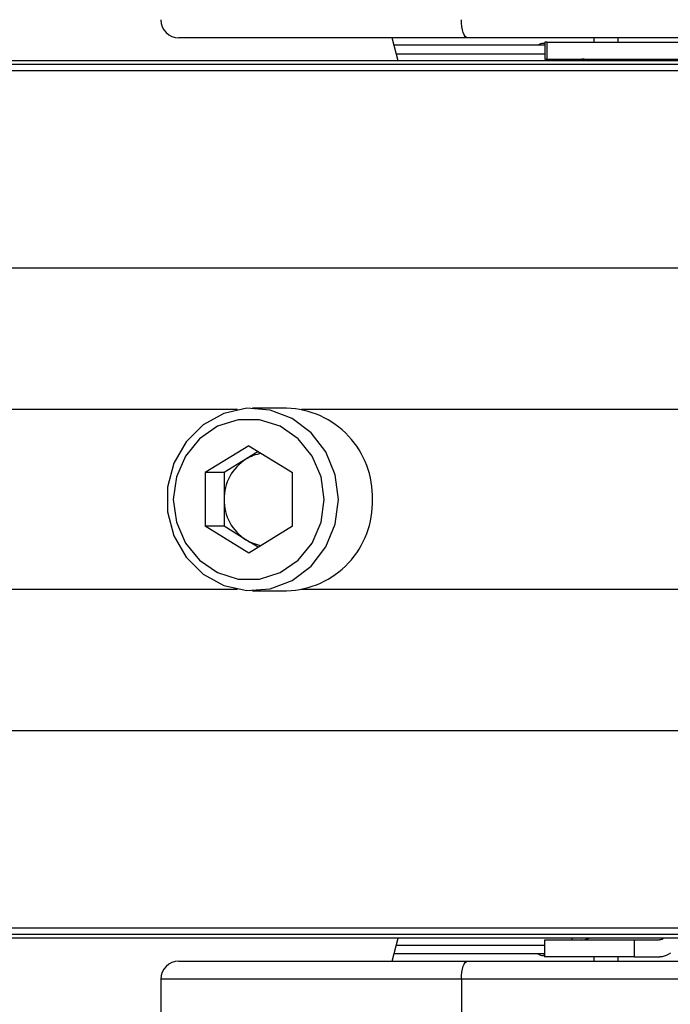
# Model space of a CAD drawing. Header units: millimetres. Extents: x 20 to 26059, y 28 to 17777.
# Tile 44 of 72: x 8799 to 8870, y 13209 to 13317. Entities that reach past the tile are written whole.
import ezdxf

# ---------------------------------------------------------------- set-up
doc = ezdxf.new("R2010")
doc.units = ezdxf.units.MM
doc.header["$LTSCALE"] = 2
doc.layers.add('COMPONENT_GEOMETRY', color=7, linetype='Continuous')
doc.styles.add('SLDTEXTSTYLE0', font='TXT', dxfattribs={"width": 0.75})
doc.dimstyles.new('SLDDIMSTYLE0', dxfattribs={"dimtxt": 150, "dimasz": 6.604, "dimexe": 0, "dimexo": 0.0625, "dimgap": 37.5, "dimtad": 0, "dimtih": 1, "dimtoh": 1, "dimdec": 0, "dimrnd": 1e-09, "dimzin": 12, "dimdsep": 46, "dimtxsty": 'SLDTEXTSTYLE0', "dimsah": 1, "dimcen": 0.09, "dimadec": 0, "dimazin": 3, "dimtfac": 1, "dimtdec": 0, "dimtofl": 0, "dimtmove": 0, "dimatfit": 3, "dimfxl": 1, "dimfrac": 2, "dimtolj": 1, "dimtzin": 12, "dimarcsym": 0})

# ---------------------------------------------------------------- blocks, each defined once
blk = doc.blocks.new('_D')
at = {"layer": 'COMPONENT_GEOMETRY', "color": 7}
for p, q in [((8742.94, 17777.25), (8697.24, 17777.25)), ((8697.24, 17777.25), (8697.24, 17539.12)), ((9453.98, 17777.25), (9499.68, 17777.25)), ((9499.68, 17777.25), (9499.68, 17539.12)), ((2197.17, 13286.24), (2197.17, 17567.56)), ((15999.75, 13309.49), (15999.75, 17567.56)), ((2197.17, 17561.21), (8621.17, 17561.21)), ((15999.75, 17561.21), (9575.75, 17561.21)), ((8697.24, 17539.12), (8742.94, 17539.12)), ((9499.68, 17539.12), (9453.98, 17539.12))]:
    blk.add_line(p, q, dxfattribs=at)
for points in [[(2197.17, 17561.21), (2203.77, 17560.19), (2203.77, 17562.22)], [(15999.75, 17561.21), (15993.15, 17562.22), (15993.15, 17560.19)]]:
    blk.add_solid(points, dxfattribs=at)
at = {"layer": 'COMPONENT_GEOMETRY', "color": 7, "char_height": 150, "attachment_point": 1, "style": 'SLDTEXTSTYLE0'}
for s, insert in [('22\'7.70"', (8742.94, 17732.48)), ('6901mm', (8689.29, 17508.06))]:
    blk.add_mtext(s, dxfattribs=dict(at, insert=insert))

msp = doc.modelspace()

# ---------------------------------------------------------------- linework, layer by layer
at = {"color": 7, "linetype": 'Continuous', "lineweight": 25}
for p, q in [((8847.66, 13314.93), (8816.08, 13314.93)), ((8840.08, 13312.43), (8839.4, 13314.93)), ((8932.48, 13314.93), (8847.66, 13314.93)), ((8856.12, 13314.33), (8855.95, 13314.33)), ((8856.12, 13314.48), (8856.12, 13312.63)), ((8856.35, 13314.48), (8856.12, 13314.48)), ((8856.35, 13312.63), (8856.35, 13314.48)), ((8856.35, 13314.48), (8892.08, 13314.48)), ((8861.48, 13314.93), (8861.48, 13314.48)), ((8861.48, 13314.93), (8861.48, 13314.48)), ((8864.08, 13314.93), (8864.08, 13314.48)), ((8864.08, 13314.93), (8864.08, 13314.48)), ((8856.12, 13314.13), (8839.62, 13314.13)), ((8899.34, 13312.04), (7646.9, 13312.04)), ((8903.19, 13312.43), (8509.31, 13312.43)), ((8856.12, 13312.63), (8856.35, 13312.63)), ((8856.35, 13312.63), (8892.08, 13312.63)), ((8827.86, 13274.43), (8824.14, 13274.43)), ((8823.72, 13270.3), (8818.95, 13267.37)), ((8823.72, 13270.3), (8828.49, 13267.37)), ((8824.76, 13269.67), (8823.41, 13268.83)), ((8823.41, 13268.83), (8821.02, 13267.37)), ((8818.95, 13267.37), (8818.95, 13261.5)), ((8821.02, 13267.37), (8818.95, 13267.37)), ((8821.02, 13267.37), (8821.02, 13264.43)), ((8828.49, 13261.5), (8828.49, 13267.37)), ((8821.02, 13264.43), (8821.02, 13261.5)), ((8823.72, 13258.56), (8818.95, 13261.5)), ((8821.02, 13261.5), (8818.95, 13261.5)), ((8823.41, 13260.03), (8821.02, 13261.5)), ((8828.49, 13261.5), (8823.72, 13258.56)), ((8824.76, 13259.2), (8823.41, 13260.03)), ((8824.14, 13254.43), (8827.86, 13254.43)), ((8899.34, 13216.82), (7646.9, 13216.82)), ((8903.19, 13216.43), (7668.86, 13216.43)), ((8839.4, 13213.93), (8840.08, 13216.43)), ((8856.08, 13216.23), (8856.08, 13214.38)), ((8865.9, 13216.23), (8856.08, 13216.23)), ((8865.9, 13216.23), (8865.9, 13214.38)), ((8868.58, 13216.23), (8865.9, 13216.23)), ((8856.08, 13214.73), (8839.62, 13214.73)), ((8856.08, 13214.53), (8855.95, 13214.53)), ((8865.9, 13214.38), (8856.08, 13214.38)), ((8861.48, 13214.38), (8861.48, 13213.93)), ((8861.48, 13214.38), (8861.48, 13213.93)), ((8864.08, 13214.38), (8864.08, 13213.93)), ((8864.08, 13214.38), (8864.08, 13213.93)), ((8865.9, 13214.38), (8868.68, 13214.38)), ((8816.08, 13213.93), (8847.66, 13213.93)), ((8847.66, 13213.93), (8932.48, 13213.93)), ((8814.08, 13211.93), (8814.08, 13201.93)), ((8846.98, 13211.93), (8814.08, 13211.93)), ((8846.98, 13211.93), (8846.98, 13201.93)), ((8931.79, 13211.93), (8846.98, 13211.93))]:
    msp.add_line(p, q, dxfattribs=at)
at = {"color": 8, "linetype": 'Continuous', "lineweight": 25}
for p, q in [((8839.88, 13313.18), (8856.12, 13313.18)), ((8859.11, 13312.63), (8859.1, 13312.43)), ((8895.82, 13311.33), (7372.46, 13311.33)), ((8895.1, 13289.73), (7373.21, 13289.73)), ((8822.5, 13274.28), (7787.95, 13274.28)), ((8899.19, 13274.28), (8829.5, 13274.28)), ((8822.5, 13254.58), (7787.95, 13254.58)), ((8899.19, 13254.58), (8829.5, 13254.58)), ((8895.1, 13239.13), (7373.21, 13239.13)), ((8895.82, 13217.53), (7372.46, 13217.53)), ((8859.11, 13216.23), (8859.1, 13216.43)), ((8839.88, 13215.68), (8856.08, 13215.68))]:
    msp.add_line(p, q, dxfattribs=at)
at = {"color": 7, "linetype": 'Continuous', "lineweight": 25, "flags": 128}
for points in [[(8847.66, 13314.93), (8847.53, 13314.97), (8847.4, 13315.08), (8847.28, 13315.27), (8847.18, 13315.52), (8847.09, 13315.82), (8847.03, 13316.17), (8846.99, 13316.54), (8846.98, 13316.93)], [(8833.52, 13264.43), (8833.17, 13267.13), (8832.16, 13269.63), (8830.54, 13271.74), (8828.46, 13273.31), (8826.05, 13274.22), (8823.5, 13274.41), (8820.99, 13273.85), (8818.72, 13272.6), (8816.86, 13270.74), (8815.53, 13268.42), (8814.84, 13265.79), (8814.84, 13263.07), (8815.53, 13260.45), (8816.86, 13258.12), (8818.72, 13256.26), (8820.99, 13255.01), (8823.5, 13254.46), (8826.05, 13254.64), (8828.46, 13255.55), (8830.54, 13257.12), (8832.16, 13259.24), (8833.17, 13261.73), (8833.52, 13264.43)], [(8831.98, 13264.43), (8831.65, 13266.91), (8830.67, 13269.19), (8829.13, 13271.08), (8827.15, 13272.44), (8824.9, 13273.14), (8822.55, 13273.14), (8820.29, 13272.44), (8818.31, 13271.08), (8816.78, 13269.19), (8815.8, 13266.91), (8815.46, 13264.43), (8815.8, 13261.95), (8816.78, 13259.67), (8818.31, 13257.78), (8820.29, 13256.43), (8822.55, 13255.72), (8824.9, 13255.72), (8827.15, 13256.43), (8829.13, 13257.78), (8830.67, 13259.67), (8831.65, 13261.95), (8831.98, 13264.43)], [(8846.98, 13211.93), (8846.99, 13212.32), (8847.03, 13212.7), (8847.09, 13213.04), (8847.18, 13213.35), (8847.28, 13213.6), (8847.4, 13213.78), (8847.53, 13213.89), (8847.66, 13213.93)]]:
    msp.add_lwpolyline(points, dxfattribs=at)
at = {"color": 7, "linetype": 'Continuous', "lineweight": 25}
for centre, radius, start, end in [((8816.08, 13316.93), 2, 180, 270), ((8855.95, 13313.33), 1, 90, 126.8699), ((8827.56, 13264.74), 9.69, 358.1628, 88.206), ((8825.81, 13264.94), 4.58, 99.0836, 121.6968), ((8826.17, 13264.49), 5.15, 122.4603, 180.6356), ((8826.17, 13264.37), 5.15, 179.3644, 237.5397), ((8827.56, 13264.12), 9.69, 271.794, 1.8372), ((8825.81, 13263.93), 4.58, 238.3032, 260.9164), ((8860.08, 13218.23), 2, 270, 295.8419), ((8855.95, 13215.53), 1, 233.1301, 270), ((8816.08, 13211.93), 2, 90, 180)]:
    msp.add_arc(centre, radius, start, end, dxfattribs=at)
for points, knots in [([(8860.08, 13312.63), (8860.31, 13312.62), (8860.61, 13312.61), (8860.85, 13312.46), (8860.9, 13312.43)], [0, 0, 0, 0, 0.803632, 1, 1, 1, 1]), ([(8860.93, 13312.43), (8860.85, 13312.48), (8860.61, 13312.61), (8860.33, 13312.62), (8860.16, 13312.63)], [0, 0, 0, 0, 0.3523307, 1, 1, 1, 1]), ([(8869.12, 13216.43), (8869.06, 13216.38), (8868.89, 13216.25), (8868.7, 13216.24), (8868.58, 13216.23)], [0, 0, 0, 0, 0.352331, 1, 1, 1, 1]), ([(8869.84, 13214.78), (8869.54, 13214.61), (8869.16, 13214.4), (8868.77, 13214.39), (8868.68, 13214.38)], [0, 0, 0, 0, 0.7748184, 1, 1, 1, 1])]:
    msp.add_open_spline(points, degree=3, knots=knots, dxfattribs=at)

# ---------------------------------------------------------------- dimensions: what is measured, and where the dimension line sits
at = {"layer": 'COMPONENT_GEOMETRY', "color": 7}
dim = msp.add_linear_dim(base=(2197.17, 17561.21), p1=(15999.75, 13306.95), p2=(2197.17, 13283.7), dimstyle='SLDDIMSTYLE0', dxfattribs=at)
dim.commit()
dim.dimension.update_dxf_attribs({"geometry": '_D', "text_midpoint": (9098.46, 17561.21), "dimtype": 160})

doc.saveas('drawing.dxf')
